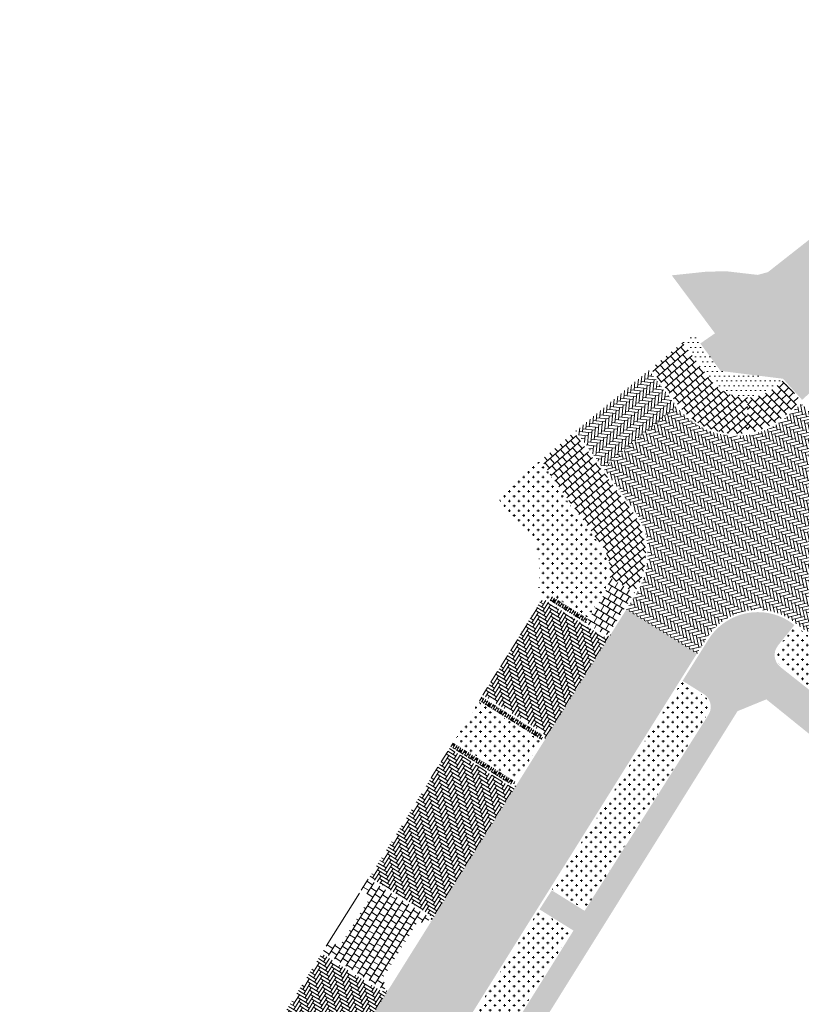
# Model space of a CAD drawing. Header units: metres. Extents: x 93002 to 93462, y 464845 to 465338.
# Tile 6 of 15: x 93139 to 93190, y 465136 to 465201. Entities that reach past the tile are written whole.
import ezdxf

# ---------------------------------------------------------------- set-up
doc = ezdxf.new("R2010")
doc.units = ezdxf.units.M
doc.layers.add('N-RO-GR-GRAS-A-100', color=62, linetype='CONTINUOUS', lineweight=18, transparency=0.2)
doc.layers.add('N-RO-GR-HEESTERS-A', color=62, linetype='CONTINUOUS', lineweight=18, transparency=0.2)
doc.layers.add('N-RO-VH-VERHARDING_GRASBETONSTEEN-A-100', color=254, linetype='CONTINUOUS', lineweight=5)
doc.layers.add('N-RO-VH-VERHARDING_TEGEL-A-200', color=252, linetype='CONTINUOUS', lineweight=9)
doc.layers.add('N-RO-VH-VERHARDING_STRAATBAKSTEEN-A', color=7, linetype='CONTINUOUS', lineweight=9, true_color=0xaa7a7a)
pattern_1 = [(0, (0, 0), (0.3175, 0.3175), [0.15875, -0.4762500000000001]), (90, (0.079375, -0.079375), (-0.3175, 0.3175), [0.15875, -0.4762500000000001])]
pattern_2 = [(58, (94357.16091574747, 464594.0460093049), (-0.06585266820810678, 0.2852392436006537), [0.8280000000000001, -0.414]), (328, (94356.63427787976, 464594.375089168), (-0.0658526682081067, 0.2852392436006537), [0.828, -0.414])]
pattern_3 = [(148, (0, 0), (-0.2066951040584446, -0.04771932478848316), [0.15, -0.15]), (238, (0, 0), (0.1272072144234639, -0.07948788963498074), []), (238, (-0.06360360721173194, 0.03974394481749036), (-0.4133902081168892, -0.09543864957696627), [0.3, -0.6])]

msp = doc.modelspace()

# ---------------------------------------------------------------- hatches: boundary and pattern name
at = {"layer": 'N-RO-GR-GRAS-A-100', "true_color": 0x1f591c, "transparency": 33554625}
h = msp.add_hatch(dxfattribs=at)
h.set_pattern_fill('AGR-GRAS_SPORTVELD', color=99, scale=0.4, pattern_type=2)
h.set_pattern_definition([(0, (176.0652223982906, 964.4481776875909), (0.15875, 0.3175), [0, -0.3175])])
h.paths.add_polyline_path([(93227.3589063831, 465207.289394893), (93246.65477918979, 465221.0048528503), (93266.93074857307, 465235.4315952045), (93280.38611813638, 465245.023932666), (93279.46872600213, 465246.310777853), (93280.72370726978, 465247.2052193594), (93280.86849623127, 465248.4026555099), (93280.953062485, 465249.1020367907), (93280.02712064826, 465250.2608650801), (93278.94359465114, 465251.6169120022), (93278.92229952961, 465251.603455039), (93275.437, 465249.401), (93271.959, 465246.683), (93261.234, 465237.882), (93250.884, 465230.172), (93237.674, 465220.988), (93231.502, 465216.863), (93226.399, 465213.661), (93223.968, 465212.225), (93218.406, 465208.33), (93215.656, 465206.11), (93209.77, 465201.19), (93206.768, 465198.569), (93207.082, 465198.209), (93206.929, 465197.751), (93205.285, 465197.402), (93203.362, 465195.993), (93199.494, 465193.284), (93188.174, 465184.384), (93187.499, 465184.2), (93185.46, 465184.436), (93184.142, 465184.416), (93181.82053864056, 465184.1699511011), (93184.675, 465180.337), (93183.709, 465179.669), (93185.05, 465177.85), (93189.1690107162, 465177.3346013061), (93190.43093000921, 465175.9410591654), (93198.85824128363, 465183.5723940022), (93214.9971288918, 465198.1869313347), (93220.94706465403, 465202.7638756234), (93222.07472957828, 465203.5762105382), (93224.87313125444, 465205.5295453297)])
h = msp.add_hatch(dxfattribs=at)
h.set_pattern_fill('AGR-GRAS_SPORTVELD', color=99, scale=0.4, pattern_type=2)
h.set_pattern_definition([(0, (0, 0), (0.15875, 0.3175), [0, -0.3175])])
edge = h.paths.add_edge_path()
edge.add_line((93183.23268348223, 465180.3096070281), (93182.56470105, 465179.7676764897))
edge.add_line((93182.56470105, 465179.7676764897), (93184.43855730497, 465177.3264844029))
edge.add_arc((93186.76238391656, 465179.094599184), 2.919999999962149, 217.2661807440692, 312.1623513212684)
edge.add_line((93188.72238622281, 465176.9301613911), (93189.1690107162, 465177.3346013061))
edge.add_line((93189.1690107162, 465177.3346013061), (93185.05, 465177.85))
edge.add_line((93185.05, 465177.85), (93183.709, 465179.669))
edge.add_line((93183.709, 465179.669), (93183.23268348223, 465180.3096070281))
at = {"layer": 'N-RO-GR-HEESTERS-A', "true_color": 0xed1f24, "transparency": 33554687}
h = msp.add_hatch(dxfattribs=at)
h.set_pattern_fill('CROSS', color=240, scale=0.05)
h.set_pattern_definition(pattern_1)
h.paths.add_polyline_path([(93173.801, 465170.182), (93173.89, 465170.876), (93173.08862052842, 465171.8942101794), (93170.252, 465169.538), (93170.874, 465168.742), (93172.053, 465167.527), (93172.4197886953, 465166.9482004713), (93172.449, 465166.985), (93172.834, 465167.57), (93173.164, 465168.187), (93173.436, 465168.832), (93173.649, 465169.498)])
h = msp.add_hatch(dxfattribs=at)
h.set_pattern_fill('CROSS', color=240, scale=0.05)
h.set_pattern_definition(pattern_1)
edge = h.paths.add_edge_path()
edge.add_line((93177.09273787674, 465166.319719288), (93174.941, 465169.218))
edge.add_line((93174.941, 465169.218), (93173.84319107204, 465170.7402375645))
edge.add_line((93173.84319107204, 465170.7402375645), (93173.801, 465170.182))
edge.add_line((93173.801, 465170.182), (93173.649, 465169.498))
edge.add_line((93173.649, 465169.498), (93173.436, 465168.832))
edge.add_line((93173.436, 465168.832), (93173.164, 465168.187))
edge.add_line((93173.164, 465168.187), (93172.834, 465167.57))
edge.add_line((93172.834, 465167.57), (93172.449, 465166.985))
edge.add_line((93172.449, 465166.985), (93172.4197886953, 465166.9482004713))
edge.add_line((93172.4197886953, 465166.9482004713), (93172.79000000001, 465166.364))
edge.add_line((93172.79000000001, 465166.364), (93173.044, 465165.666))
edge.add_line((93173.044, 465165.666), (93173.062, 465163.95))
edge.add_line((93173.062, 465163.95), (93172.9886928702, 465163.3401149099))
edge.add_line((93172.9886928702, 465163.3401149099), (93173.68380427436, 465162.7284495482))
edge.add_line((93173.68380427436, 465162.7284495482), (93173.88532197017, 465163.050615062))
edge.add_line((93173.88532197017, 465163.050615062), (93176.28303817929, 465161.5508200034))
edge.add_line((93176.28303817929, 465161.5508200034), (93177.21561265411, 465163.0417229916))
edge.add_arc((93174.74002502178, 465164.5902273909), 2.920000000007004, 327.9736158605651, 396.3198066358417)
h = msp.add_hatch(dxfattribs=at)
h.set_pattern_fill('CROSS', color=240, scale=0.05)
h.set_pattern_definition(pattern_1)
edge = h.paths.add_edge_path()
edge.add_line((93189.98770835, 465161.0045272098), (93188.89929746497, 465159.6535850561))
edge.add_arc((93189.6257666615, 465159.073287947), 0.9297861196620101, 141.382452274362, 232.5556497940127)
edge.add_line((93189.06046545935, 465158.3350896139), (93194.16155631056, 465154.2911475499))
edge.add_line((93194.16155631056, 465154.2911475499), (93194.58049514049, 465154.8317487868))
edge.add_arc((93194.94997403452, 465155.1043905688), 0.4591820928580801, 142.496774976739, 216.4239480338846, ccw=False)
edge.add_line((93194.58569612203, 465155.3839434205), (93195.36193094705, 465156.3637186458))
edge.add_arc((93195.12678489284, 465156.5500150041), 0.299999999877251, 321.6116907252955, 411.7769995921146)
edge.add_line((93195.31240203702, 465156.785697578), (93189.98770835, 465161.0045272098))
h = msp.add_hatch(dxfattribs=at)
h.set_pattern_fill('CROSS', color=240, scale=0.05)
h.set_pattern_definition(pattern_1)
h.paths.add_polyline_path([(93182.76576924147, 465152.9139268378), (93184.17411180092, 465155.1639575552, 0.4143257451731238), (93183.88209345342, 465156.4320954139), (93182.49159575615, 465157.3016967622), (93173.92110224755, 465143.5974269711), (93176.09272361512, 465142.2436360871), (93177.50710746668, 465144.512454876)])
h = msp.add_hatch(dxfattribs=at)
h.set_pattern_fill('CROSS', color=240, scale=0.05)
h.set_pattern_definition(pattern_1)
h.paths.add_polyline_path([(93169.05963584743, 465155.9724263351), (93167.40789087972, 465153.3382018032), (93171.55144959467, 465150.7468675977), (93173.20008115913, 465153.3830392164)])
h = msp.add_hatch(dxfattribs=at)
h.set_pattern_fill('CROSS', color=240, scale=0.05)
h.set_pattern_definition(pattern_1)
h.paths.add_polyline_path([(93175.21454574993, 465140.8349474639), (93173.04090988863, 465142.1899941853), (93162.2779531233, 465124.9799626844), (93164.47354083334, 465123.6068672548), (93164.94730699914, 465124.3651708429), (93168.19831137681, 465129.5801778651)])
at = {"layer": 'N-RO-VH-VERHARDING_GRASBETONSTEEN-A-100', "true_color": 0x1b6b1a}
h = msp.add_hatch(dxfattribs=at)
h.set_pattern_fill('AVH-GRASBETONSTEEN_03-SO', color=86, scale=0.15, angle=148, pattern_type=2)
h.set_pattern_definition(pattern_3)
h.paths.add_polyline_path([(93173.91072151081, 465162.9403659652), (93173.75163471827, 465162.6860345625), (93176.14950382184, 465161.1864346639), (93176.30843771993, 465161.4405709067)])
h = msp.add_hatch(dxfattribs=at)
h.set_pattern_fill('AVH-GRASBETONSTEEN_03-SO', color=86, scale=0.15, angle=148, pattern_type=2)
h.set_pattern_definition(pattern_3)
h.paths.add_polyline_path([(93169.26150596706, 465156.2943714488), (93169.10213481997, 465156.0402042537), (93173.24250002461, 465153.4508672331, 0.4142135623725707), (93173.14721570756, 465153.8642930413)])
h.paths.add_polyline_path([(93167.36539190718, 465153.2704238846), (93167.20602076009, 465153.0162566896), (93171.09560492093, 465150.5837552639, 0.4142135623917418), (93171.50903072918, 465150.679039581)])
at = {"layer": 'N-RO-VH-VERHARDING_STRAATBAKSTEEN-A', "true_color": 0x794e4e}
h = msp.add_hatch(dxfattribs=at)
h.set_pattern_fill('DF-KEPER', color=27, scale=3, angle=174)
h.set_pattern_definition([(174, (94357.16091574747, 464594.0460093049), (-0.2275034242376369, -0.1842286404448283), [0.8280000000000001, -0.414]), (83.99999999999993, (94357.09600357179, 464593.4284112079), (-0.2275034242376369, -0.1842286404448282), [0.828, -0.414])])
h.paths.add_polyline_path([(93182.12056318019, 465175.5169012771), (93180.30585634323, 465177.8891341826), (93175.48555031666, 465173.8851956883), (93177.30980815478, 465171.4068041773)])
h = msp.add_hatch(dxfattribs=at)
h.set_pattern_fill('DF-KEPER', color=27, scale=3, angle=103)
h.set_pattern_definition([(103, (0, 0), (-0.2482594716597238, 0.1551297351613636), [0.828, -0.414]), (13.00000000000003, (-0.605083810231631, -0.1396946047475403), (-0.2482594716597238, 0.1551297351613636), [0.8280000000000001, -0.414])])
edge = h.paths.add_edge_path()
edge.add_line((93192.57942464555, 465171.2074946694), (93193.61101763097, 465172.1416516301))
edge.add_line((93193.61101763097, 465172.1416516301), (93190.38530245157, 465175.6973792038))
edge.add_line((93190.38530245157, 465175.6973792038), (93189.44799847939, 465174.8486054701))
edge.add_arc((93186.09183014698, 465178.5548345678), 5.000000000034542, 217.415206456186, 312.16235131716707, ccw=False)
edge.add_line((93182.12056318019, 465175.5169012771), (93177.30980815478, 465171.4068041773))
edge.add_line((93177.30980815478, 465171.4068041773), (93179.27268102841, 465168.7400937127))
edge.add_arc((93175.24590842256, 465165.7761263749), 4.999999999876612, -32.021389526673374, 36.35549274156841, ccw=False)
edge.add_line((93179.48515946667, 465163.1249472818), (93178.81903359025, 465162.0848843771))
edge.add_line((93178.81903359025, 465162.0848843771), (93183.48220973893, 465159.1685873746))
edge.add_line((93183.48220973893, 465159.1685873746), (93184.11460182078, 465160.1797860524))
edge.add_arc((93187.50602306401, 465158.0588123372), 4.000033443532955, 51.41859277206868, 147.9783957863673, ccw=False)
edge.add_line((93190.00054774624, 465161.1857300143), (93190.76437828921, 465160.580536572))
edge.add_line((93190.76437828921, 465160.580536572), (93193.78110616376, 465164.3143619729))
edge.add_line((93193.78110616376, 465164.3143619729), (93192.93921243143, 465164.9814073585))
edge.add_arc((93195.27149630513, 465168.239622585), 4.00693330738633, 132.2102707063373, 234.40429164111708, ccw=False)
h = msp.add_hatch(dxfattribs=at)
h.set_pattern_fill('DF-KEPER', color=27, scale=3, angle=58)
h.set_pattern_definition(pattern_2)
edge = h.paths.add_edge_path()
edge.add_arc((93177.44147220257, 465160.7328438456), 0.4510656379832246, 239.7642107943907, 327.9188026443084, ccw=False)
edge.add_line((93177.21433372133, 465160.3431409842), (93173.51732883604, 465162.6556487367))
edge.add_arc((93173.35825809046, 465162.401293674), 0.3000000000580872, 57.97861048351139, 147.9786104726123)
edge.add_line((93173.10390302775, 465162.5603644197), (93169.34119154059, 465156.4214550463))
edge.add_line((93169.34119154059, 465156.4214550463), (93173.22675108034, 465153.9914705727))
edge.add_arc((93172.98814496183, 465153.6099379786), 0.4500000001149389, -32.02138950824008, 57.97861046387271, ccw=False)
edge.add_line((93173.36967755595, 465153.3713318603), (93177.82365843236, 465160.4932736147))
h = msp.add_hatch(dxfattribs=at)
h.set_pattern_fill('DF-KEPER', color=27, scale=3, angle=103)
h.set_pattern_definition([(103, (94357.16091574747, 464594.0460093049), (-0.2482594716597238, 0.1551297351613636), [0.828, -0.414]), (13.00000000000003, (94356.55583193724, 464593.9063147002), (-0.2482594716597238, 0.1551297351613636), [0.8280000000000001, -0.414])])
edge = h.paths.add_edge_path()
edge.add_line((93183.48220973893, 465159.1685873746), (93178.81903359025, 465162.0848843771))
edge.add_line((93178.81903359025, 465162.0848843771), (93177.82365843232, 465160.4932736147))
edge.add_line((93177.82365843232, 465160.4932736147), (93173.36967755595, 465153.3713318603))
edge.add_line((93173.36967755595, 465153.3713318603), (93171.63620826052, 465150.5995042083))
edge.add_line((93171.63620826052, 465150.5995042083), (93165.85663783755, 465141.3579369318))
edge.add_line((93165.85663783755, 465141.3579369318), (93163.57337022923, 465137.7069785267))
edge.add_line((93163.57337022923, 465137.7069785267), (93163.16929271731, 465137.0608561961))
edge.add_line((93163.16929271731, 465137.0608561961), (93157.38972229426, 465127.8192889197))
edge.add_line((93157.38972229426, 465127.8192889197), (93156.54134498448, 465126.4627285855))
edge.add_line((93156.54134498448, 465126.4627285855), (93152.08736410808, 465119.3407868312))
edge.add_line((93152.08736410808, 465119.3407868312), (93151.23898679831, 465117.9842264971))
edge.add_line((93151.23898679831, 465117.9842264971), (93147.06766025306, 465111.2385706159))
edge.add_line((93147.06766025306, 465111.2385706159), (93146.80927142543, 465110.8471548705))
edge.add_line((93146.80927142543, 465110.8471548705), (93142.32845489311, 465103.621976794))
edge.add_line((93142.32845489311, 465103.621976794), (93140.90333793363, 465101.2987915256))
edge.add_arc((93263.397308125, 465022.8939678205), 145.4375780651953, 147.3778758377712, 148.4512605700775)
edge.add_line((93139.45607522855, 465098.9903534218), (93140.50793655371, 465098.3380238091))
edge.add_arc((93140.27076759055, 465097.9555961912), 0.4500000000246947, -34.93259725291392, 58.19417885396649, ccw=False)
edge.add_arc((93133.5072011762, 465102.6796484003), 8.699999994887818, 312.5919965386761, 325.06740274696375, ccw=False)
edge.add_arc((93146.09541368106, 465088.3379482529), 10.38687405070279, 130.1711070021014, 135.0893060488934)
edge.add_line((93138.7393455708, 465095.6711204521), (93141.31293090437, 465092.8753271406))
edge.add_line((93141.31293090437, 465092.8753271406), (93141.96686537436, 465093.477252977))
edge.add_arc((93134.57403475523, 465101.7968700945), 11.12968883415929, 311.6243641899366, 329.161810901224)
edge.add_line((93144.13019055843, 465096.0916216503), (93155.4950065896, 465114.3918077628))
edge.add_line((93155.4950065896, 465114.3918077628), (93183.48220973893, 465159.1685873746))
h = msp.add_hatch(dxfattribs=at)
h.set_pattern_fill('DF-KEPER', color=27, scale=3, angle=58)
h.set_pattern_definition(pattern_2)
edge = h.paths.add_edge_path()
edge.add_arc((93171.25467567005, 465150.8381103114), 0.4499999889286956, 237.9786090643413, 327.9786118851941, ccw=False)
edge.add_line((93171.01606954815, 465150.4565777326), (93167.12633518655, 465152.889173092))
edge.add_line((93167.12633518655, 465152.889173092), (93161.8499242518, 465144.3944445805))
edge.add_line((93161.8499242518, 465144.3944445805), (93165.713711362, 465141.9780756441))
edge.add_arc((93165.47510524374, 465141.5965430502), 0.4499999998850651, -32.02138954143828, 57.97861048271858, ccw=False)
edge.add_line((93165.85663783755, 465141.3579369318), (93171.63620826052, 465150.5995042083))
h = msp.add_hatch(dxfattribs=at)
h.set_pattern_fill('DF-KEPER', color=27, scale=3, angle=58)
h.set_pattern_definition(pattern_2)
edge = h.paths.add_edge_path()
edge.add_arc((93159.6593687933, 465132.2971460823), 0.4500000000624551, 327.9786104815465, 417.9786104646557)
edge.add_line((93159.89797491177, 465132.6786786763), (93156.02364546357, 465135.1016399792))
edge.add_line((93156.02364546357, 465135.1016399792), (93158.68507867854, 465139.3344782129))
edge.add_line((93158.68507867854, 465139.3344782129), (93162.54915400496, 465136.9179297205))
edge.add_arc((93162.7877601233, 465137.2994623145), 0.4500000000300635, 237.9786104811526, 327.9786104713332)
edge.add_line((93163.16929271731, 465137.0608561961), (93160.04090138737, 465132.058539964))
edge = h.paths.add_edge_path()
edge.add_arc((93158.59870528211, 465130.6011388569), 0.449999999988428, 237.978610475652, 327.978610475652)
edge.add_line((93158.9802378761, 465130.3625327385), (93153.20066745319, 465121.1209654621))
edge.add_arc((93152.81913485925, 465121.3595715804), 0.4499999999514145, 327.9786104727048, 417.9786104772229)
edge.add_line((93153.0577409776, 465121.7411041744), (93149.2000225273, 465124.1536771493))
edge.add_line((93149.2000225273, 465124.1536771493), (93150.9878076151, 465126.9872797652))
edge.add_line((93150.9878076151, 465126.9872797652), (93154.35830948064, 465132.7222797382))
edge.add_line((93154.35830948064, 465132.7222797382), (93158.36009916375, 465130.2196062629))
at = {"layer": 'N-RO-VH-VERHARDING_TEGEL-A-200'}
h = msp.add_hatch(dxfattribs=at)
h.set_pattern_fill('AVH-TEGEL_300X300_HALFST', color=256, scale=1.5, angle=131, pattern_type=2)
h.set_pattern_definition([(131, (0, 0), (-0.465036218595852, 0.1920060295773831), [0.45, -0.45]), (221, (0, 0), (0.2952265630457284, -0.3396193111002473), [])])
edge = h.paths.add_edge_path()
edge.add_line((93182.51362728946, 465179.7229968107), (93180.42133519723, 465177.9850555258))
edge.add_line((93180.42133519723, 465177.9850555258), (93182.35607460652, 465175.4559128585))
edge.add_arc((93186.09295808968, 465178.5686752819), 4.863495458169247, 219.7937410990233, 278.9528082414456)
edge.add_line((93186.84981963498, 465173.7644325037), (93186.8133421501, 465176.0950320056))
edge.add_arc((93186.76238391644, 465179.0945991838), 2.999999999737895, 217.2291458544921, 270.97327737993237, ccw=False)
edge.add_line((93184.37371713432, 465177.279586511), (93182.962, 465179.135))
edge.add_line((93182.962, 465179.135), (93182.51362728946, 465179.7229968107))
h = msp.add_hatch(dxfattribs=at)
h.set_pattern_fill('AVH-TEGEL_300X300_HALFST', color=256, scale=1.5, angle=45, pattern_type=2)
h.set_pattern_definition([(45, (0, 0), (0.1590990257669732, 0.4772970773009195), [0.45, -0.45]), (135, (0, 0), (-0.3181980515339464, -0.3181980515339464), [])])
edge = h.paths.add_edge_path()
edge.add_line((93189.34731342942, 465174.959792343), (93190.37163034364, 465175.8873604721))
edge.add_line((93190.37163034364, 465175.8873604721), (93189.16340974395, 465177.2216029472))
edge.add_line((93189.16340974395, 465177.2216029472), (93188.77608491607, 465176.8708617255))
edge.add_arc((93186.76238391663, 465179.0945991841), 2.999999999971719, 270.97327737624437, 312.16235131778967, ccw=False)
edge.add_line((93186.8133421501, 465176.0950320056), (93186.84981963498, 465173.7644325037))
edge.add_arc((93186.09183014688, 465178.5548345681), 4.850000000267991, 278.9914162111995, 312.1623513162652)
h = msp.add_hatch(dxfattribs=at)
h.set_pattern_fill('AVH-TEGEL_300X300_HALFST', color=256, scale=1.5, angle=131, pattern_type=2)
h.set_pattern_definition([(131, (13.79169252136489, 16.91912794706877), (-0.465036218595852, 0.1920060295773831), [0.45, -0.45]), (221, (13.79169252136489, 16.91912794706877), (0.2952265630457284, -0.3396193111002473), [])])
edge = h.paths.add_edge_path()
edge.add_line((93179.15187785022, 465168.6511746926), (93175.36996586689, 465173.789186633))
edge.add_line((93175.36996586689, 465173.789186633), (93173.19077304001, 465171.979062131))
edge.add_line((93173.19077304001, 465171.979062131), (93173.89, 465170.876))
edge.add_line((93173.89, 465170.876), (93174.42500454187, 465170.0838366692))
edge.add_line((93174.42500454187, 465170.0838366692), (93177.15719576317, 465166.3671026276))
edge.add_arc((93174.74002502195, 465164.5902273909), 2.999999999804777, -7.398896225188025, 36.319806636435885, ccw=False)
edge.add_line((93177.71504595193, 465164.2038979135), (93179.34624892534, 465163.1858160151))
edge.add_arc((93175.24590842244, 465165.7761263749), 4.849999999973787, 327.7181467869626, 396.3554927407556)
h = msp.add_hatch(dxfattribs=at)
h.set_pattern_fill('AVH-TEGEL_300X300_HALFST', color=256, scale=1.5, angle=59, pattern_type=2)
h.set_pattern_definition([(59, (13.79169252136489, 16.91912794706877), (0.03890449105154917, 0.5016088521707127), [0.45, -0.45]), (149, (13.79169252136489, 16.91912794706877), (-0.2317671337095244, -0.3857252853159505), [])])
edge = h.paths.add_edge_path()
edge.add_line((93179.34629141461, 465163.1857894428), (93177.71504595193, 465164.2038979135))
edge.add_arc((93174.7400250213, 465164.590227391), 3.000000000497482, 327.97361586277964, 352.60110377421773, ccw=False)
edge.add_line((93177.2834369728, 465162.9992982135), (93176.30843771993, 465161.4405709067))
edge.add_line((93176.30843771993, 465161.4405709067), (93176.14950382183, 465161.1864346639))
edge.add_line((93176.14950382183, 465161.1864346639), (93177.29388018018, 465160.4703115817))
edge.add_arc((93177.45297309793, 465160.7246527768), 0.2999999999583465, 237.9736158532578, 327.9736158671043)
edge.add_line((93177.70731429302, 465160.5655598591), (93179.34629141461, 465163.1857894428))
h = msp.add_hatch(dxfattribs=at)
h.set_pattern_fill('AVH-TEGEL_300X300_HALFST', color=256, scale=1.5, angle=58, pattern_type=2)
h.set_pattern_definition([(58, (13.79169252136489, 16.91912794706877), (0.04765284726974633, 0.5008534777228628), [0.45, -0.45]), (148, (13.79169252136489, 16.91912794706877), (-0.2384636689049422, -0.3816216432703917), [])])
edge = h.paths.add_edge_path()
edge.add_line((93188.8368977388, 465159.7036480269), (93189.92500236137, 465161.0542100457))
edge.add_arc((93187.50615738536, 465158.0585942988), 3.850262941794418, 51.08045371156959, 147.9766963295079)
edge.add_line((93184.24177935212, 465160.1002506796), (93182.53401462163, 465157.3695247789))
edge.add_line((93182.53401462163, 465157.3695247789), (93183.92451231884, 465156.4999234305))
edge.add_arc((93183.39427650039, 465155.6520732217), 0.9999999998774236, -32.0433338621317, 57.97861048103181, ccw=False)
edge.add_line((93184.24192356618, 465155.1215127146), (93176.05863309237, 465142.1684169))
edge.add_line((93176.05863309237, 465142.1684169), (93173.88990733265, 465143.5224698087))
edge.add_line((93173.88990733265, 465143.5224698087), (93173.08332879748, 465142.2578222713))
edge.add_line((93173.08332879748, 465142.2578222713), (93175.32475618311, 465140.8605142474))
edge.add_line((93175.32475618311, 465140.8605142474), (93164.49898010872, 465123.4966015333))
edge.add_line((93164.49898010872, 465123.4966015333), (93162.23553425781, 465124.9121346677))
edge.add_line((93162.23553425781, 465124.9121346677), (93161.1220390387, 465123.1316492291))
edge.add_line((93161.1220390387, 465123.1316492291), (93163.38627547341, 465121.7156216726))
edge.add_line((93163.38627547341, 465121.7156216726), (93159.22002475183, 465115.0471776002))
edge.add_line((93159.22002475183, 465115.0471776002), (93151.50392336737, 465102.6858972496))
edge.add_line((93151.50392336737, 465102.6858972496), (93152.78009047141, 465101.8975782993))
edge.add_line((93152.78009047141, 465101.8975782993), (93160.49464409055, 465114.2507047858))
edge.add_line((93160.49464409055, 465114.2507047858), (93166.28814151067, 465123.5293701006))
edge.add_line((93166.28814151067, 465123.5293701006), (93186.16284590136, 465155.3632649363))
edge.add_line((93186.16284590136, 465155.3632649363), (93186.28978316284, 465155.4152816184))
edge.add_line((93186.28978316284, 465155.4152816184), (93188.8368977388, 465159.7036480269))
h = msp.add_hatch(dxfattribs=at)
h.set_pattern_fill('AVH-TEGEL_300X300_HALFST', color=256, scale=1.5, angle=141.1, pattern_type=2)
h.set_pattern_definition([(141.1, (13.79169252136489, 16.91912794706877), (-0.4915011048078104, 0.1074786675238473), [0.45, -0.45]), (231.1, (13.79169252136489, 16.91912794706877), (0.3502094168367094, -0.282583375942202), [])])
edge = h.paths.add_edge_path()
edge.add_line((93224.73222170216, 465132.9790927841), (93221.9995433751, 465135.2144646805))
edge.add_line((93221.9995433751, 465135.2144646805), (93220.89584879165, 465133.8534283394))
edge.add_arc((93220.11913536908, 465134.4832824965), 1.000000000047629, 231.0922562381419, 320.96063666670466, ccw=False)
edge.add_line((93219.49106713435, 465133.7051242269), (93217.05529927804, 465135.671084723))
edge.add_line((93217.05529927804, 465135.671084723), (93217.54211506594, 465136.2826205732))
edge.add_line((93217.54211506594, 465136.2826205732), (93213.86988191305, 465139.2059178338))
edge.add_line((93213.86988191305, 465139.2059178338), (93206.08572793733, 465145.4847208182))
edge.add_line((93206.08572793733, 465145.4847208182), (93197.38324939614, 465152.5936345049))
edge.add_line((93197.38324939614, 465152.5936345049), (93195.66633938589, 465153.9573529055))
edge.add_line((93195.66633938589, 465153.9573529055), (93194.63531566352, 465154.7718872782))
edge.add_line((93194.63531566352, 465154.7718872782), (93194.17524368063, 465154.1782075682))
edge.add_line((93194.17524368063, 465154.1782075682), (93188.98579563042, 465158.2921957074))
edge.add_arc((93189.6257666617, 465159.0732879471), 1.009786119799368, 141.3727599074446, 230.6712647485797, ccw=False)
edge.add_line((93188.8368977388, 465159.7036480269), (93186.28978316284, 465155.4152816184))
edge.add_line((93186.28978316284, 465155.4152816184), (93188.0712149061, 465156.1452813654))
edge.add_line((93188.0712149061, 465156.1452813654), (93188.84823517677, 465155.5192609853))
edge.add_line((93188.84823517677, 465155.5192609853), (93192.05979203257, 465152.9242261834))
edge.add_line((93192.05979203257, 465152.9242261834), (93195.50085833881, 465150.2575724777))
edge.add_line((93195.50085833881, 465150.2575724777), (93203.43027185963, 465143.7622337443))
edge.add_line((93203.43027185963, 465143.7622337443), (93218.85745051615, 465131.3250871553))
edge.add_line((93218.85745051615, 465131.3250871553), (93253.4912010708, 465103.2962884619))
edge.add_line((93253.4912010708, 465103.2962884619), (93254.3601638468, 465101.4904940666))
edge.add_line((93254.3601638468, 465101.4904940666), (93258.04983470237, 465106.0440158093))
edge.add_line((93258.04983470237, 465106.0440158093), (93255.35206403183, 465108.2182704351))
edge.add_line((93255.35206403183, 465108.2182704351), (93253.85498957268, 465106.3653557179))
edge.add_arc((93253.10351016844, 465106.9453933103), 0.949297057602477, 228.0610718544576, 322.3368523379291, ccw=False)
edge.add_line((93252.46905877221, 465106.2392514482), (93248.65340274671, 465109.3144601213))
edge.add_line((93248.65340274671, 465109.3144601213), (93249.50218224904, 465110.3642590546))
edge.add_line((93249.50218224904, 465110.3642590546), (93234.41309610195, 465122.5571258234))
edge.add_line((93234.41309610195, 465122.5571258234), (93233.98827750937, 465122.032612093))
edge.add_line((93233.98827750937, 465122.032612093), (93231.78945215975, 465123.8124254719))
edge.add_arc((93232.41861021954, 465124.5897028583), 0.9999999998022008, 141.0632972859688, 231.0119669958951, ccw=False)
edge.add_line((93231.6407694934, 465125.2181643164), (93232.6876417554, 465126.5136393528))
edge.add_line((93232.6876417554, 465126.5136393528), (93224.73222170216, 465132.9790927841))
edge = h.paths.add_edge_path(flags=16)
edge.add_line((93229.8832568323, 465128.7711826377), (93228.7823235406, 465127.408568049))
edge.add_arc((93228.00448281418, 465128.0370295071), 1.000000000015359, 231.1657687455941, 321.0632972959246, ccw=False)
edge.add_line((93227.37741350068, 465127.2580660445), (93223.82711760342, 465130.1665673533))
edge.add_arc((93224.46029858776, 465130.9405711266), 0.9999999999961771, 141.0632972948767, 230.7147983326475, ccw=False)
edge.add_line((93223.68245786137, 465131.5690325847), (93224.78610839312, 465132.9350102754))
edge.add_line((93224.78610839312, 465132.9350102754), (93229.8832568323, 465128.7711826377))
h.paths.add_polyline_path([(93253.42539173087, 465105.7985115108), (93253.34071327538, 465105.4952583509), (93253.36451426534, 465105.5823819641)], flags=16)
h = msp.add_hatch(dxfattribs=at)
h.set_pattern_fill('AVH-TEGEL_300X300_HALFST', color=256, scale=1.5, angle=148, pattern_type=2)
h.set_pattern_definition([(148, (0, 0), (-0.5008534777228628, 0.04765284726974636), [0.45, -0.45]), (238, (0, 0), (0.3816216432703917, -0.2384636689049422), [])])
edge = h.paths.add_edge_path()
edge.add_line((93165.08723370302, 465141.5213030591), (93165.586623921, 465141.2090760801))
edge.add_line((93165.586623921, 465141.2090760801), (93165.72946030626, 465141.4374723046))
edge.add_arc((93165.4751052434, 465141.5965430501), 0.300000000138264, 327.9786105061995, 417.9786104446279)
edge.add_line((93165.63417598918, 465141.8508981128), (93161.74369321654, 465144.2839654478))
edge.add_line((93161.74369321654, 465144.2839654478), (93158.76518763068, 465139.4612970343))
edge.add_line((93158.76518763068, 465139.4612970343), (93162.62868937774, 465137.0451072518))
edge.add_arc((93162.7877601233, 465137.2994623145), 0.3000000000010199, 237.9786104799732, 327.9786104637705)
edge.add_line((93163.04211518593, 465137.1403915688), (93163.12171880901, 465137.2676782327))
edge.add_line((93163.12171880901, 465137.2676782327), (93162.62424365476, 465137.5787081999))
edge.add_line((93162.62424365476, 465137.5787081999), (93165.08723370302, 465141.5213030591))
h.paths.add_polyline_path([(93159.86670935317, 465139.8007118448), (93159.23000055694, 465140.1970008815), (93161.29952192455, 465143.5221267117), (93161.9362629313, 465143.1258176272)], flags=16)

doc.saveas('drawing.dxf')
